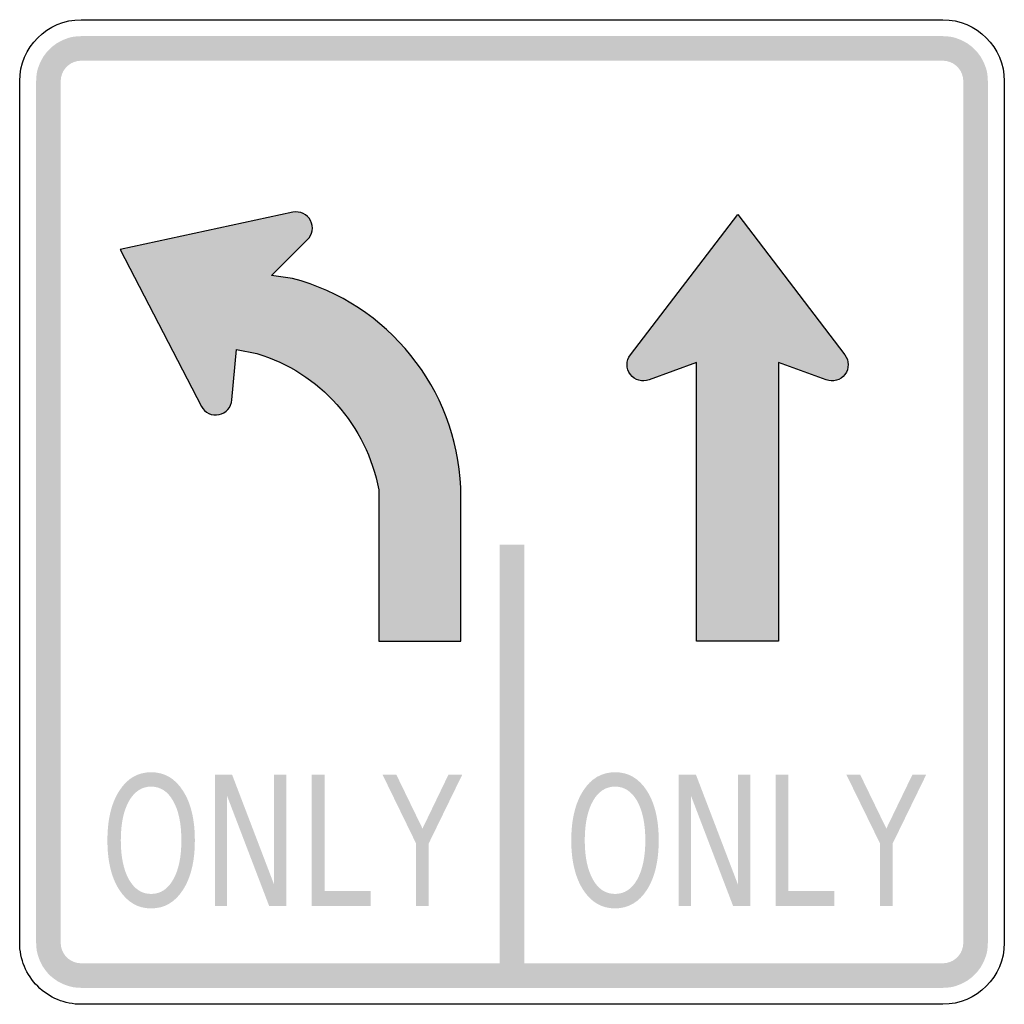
# Model space of a CAD drawing. Header units: inches. Extents: x -0.5 to 0.5, y -0.5 to 0.5.
import ezdxf

# ---------------------------------------------------------------- set-up
doc = ezdxf.new("R2010")
doc.units = ezdxf.units.IN
doc.header["$MEASUREMENT"] = 0

msp = doc.modelspace()

# ---------------------------------------------------------------- hatches: boundary and pattern name
for points in [[(-0.4375, 0.4833), (-0.442, 0.4831), (-0.4464, 0.4825), (-0.4508, 0.4814), (-0.455, 0.4798), (-0.4591, 0.4779), (-0.463, 0.4756), (-0.4666, 0.4729), (-0.4699, 0.4699), (-0.4729, 0.4666), (-0.4756, 0.463), (-0.4779, 0.4591), (-0.4798, 0.455), (-0.4814, 0.4508), (-0.4825, 0.4464), (-0.4831, 0.442), (-0.4833, 0.4375), (-0.4583, 0.4375), (-0.4582, 0.4395), (-0.4579, 0.4416), (-0.4574, 0.4435), (-0.4567, 0.4455), (-0.4559, 0.4473), (-0.4548, 0.4491), (-0.4536, 0.4507), (-0.4522, 0.4522), (-0.4507, 0.4536), (-0.4491, 0.4548), (-0.4473, 0.4559), (-0.4455, 0.4567), (-0.4435, 0.4574), (-0.4416, 0.4579), (-0.4395, 0.4582), (-0.4375, 0.4583), (-0.4375, 0.4833)], [(-0.4375, 0.4583), (0.4375, 0.4583), (0.4375, 0.4833), (-0.4375, 0.4833), (-0.4375, 0.4583)], [(0.4833, 0.4375), (0.4831, 0.442), (0.4825, 0.4464), (0.4814, 0.4508), (0.4798, 0.455), (0.4779, 0.4591), (0.4756, 0.463), (0.4729, 0.4666), (0.4699, 0.4699), (0.4666, 0.4729), (0.463, 0.4756), (0.4591, 0.4779), (0.455, 0.4798), (0.4508, 0.4814), (0.4464, 0.4825), (0.442, 0.4831), (0.4375, 0.4833), (0.4375, 0.4583), (0.4395, 0.4582), (0.4416, 0.4579), (0.4435, 0.4574), (0.4455, 0.4567), (0.4473, 0.4559), (0.4491, 0.4548), (0.4507, 0.4536), (0.4522, 0.4522), (0.4536, 0.4507), (0.4548, 0.4491), (0.4559, 0.4473), (0.4567, 0.4455), (0.4574, 0.4435), (0.4579, 0.4416), (0.4582, 0.4395), (0.4583, 0.4375), (0.4833, 0.4375)], [(-0.4583, -0.4375), (-0.4583, 0.4375), (-0.4833, 0.4375), (-0.4833, -0.4375), (-0.4583, -0.4375)], [(0.4583, 0.4375), (0.4583, -0.4375), (0.4833, -0.4375), (0.4833, 0.4375), (0.4583, 0.4375)], [(-0.0125, -0.0333), (-0.0125, -0.4708), (0.0125, -0.4708), (0.0125, -0.0333), (-0.0125, -0.0333)], [(-0.3018, -0.2667), (-0.2843, -0.2667), (-0.2417, -0.3782), (-0.2417, -0.2667), (-0.2292, -0.2667), (-0.2292, -0.4), (-0.2467, -0.4), (-0.2893, -0.2885), (-0.2893, -0.4), (-0.3018, -0.4), (-0.3018, -0.2667)], [(-0.2034, -0.2667), (-0.1904, -0.2667), (-0.1904, -0.3848), (-0.1437, -0.3848), (-0.1437, -0.4), (-0.2034, -0.4), (-0.2034, -0.2667)], [(-0.1315, -0.2667), (-0.1175, -0.2667), (-0.0909, -0.3215), (-0.0645, -0.2667), (-0.0505, -0.2667), (-0.0845, -0.3365), (-0.0845, -0.4), (-0.0975, -0.4), (-0.0975, -0.3365), (-0.1315, -0.2667)], [(0.1693, -0.2667), (0.1868, -0.2667), (0.2294, -0.3782), (0.2294, -0.2667), (0.242, -0.2667), (0.242, -0.4), (0.2245, -0.4), (0.1819, -0.2885), (0.1819, -0.4), (0.1693, -0.4), (0.1693, -0.2667)], [(0.2678, -0.2667), (0.2808, -0.2667), (0.2808, -0.3848), (0.3275, -0.3848), (0.3275, -0.4), (0.2678, -0.4), (0.2678, -0.2667)], [(0.3396, -0.2667), (0.3536, -0.2667), (0.3802, -0.3215), (0.4067, -0.2667), (0.4207, -0.2667), (0.3867, -0.3365), (0.3867, -0.4), (0.3737, -0.4), (0.3737, -0.3365), (0.3396, -0.2667)], [(-0.4833, -0.4375), (-0.4831, -0.4417), (-0.4826, -0.4459), (-0.4816, -0.45), (-0.4802, -0.4541), (-0.4785, -0.4579), (-0.4765, -0.4616), (-0.4741, -0.4651), (-0.4714, -0.4684), (-0.4684, -0.4714), (-0.4651, -0.4741), (-0.4616, -0.4765), (-0.4579, -0.4785), (-0.4541, -0.4802), (-0.45, -0.4816), (-0.4459, -0.4826), (-0.4417, -0.4831), (-0.4375, -0.4833), (-0.4375, -0.4583), (-0.4394, -0.4582), (-0.4413, -0.458), (-0.4432, -0.4575), (-0.445, -0.4569), (-0.4468, -0.4561), (-0.4485, -0.4552), (-0.4501, -0.4541), (-0.4515, -0.4529), (-0.4529, -0.4515), (-0.4541, -0.4501), (-0.4552, -0.4485), (-0.4561, -0.4468), (-0.4569, -0.445), (-0.4575, -0.4432), (-0.458, -0.4413), (-0.4582, -0.4394), (-0.4583, -0.4375), (-0.4833, -0.4375)], [(0.4375, -0.4833), (0.442, -0.4831), (0.4464, -0.4825), (0.4508, -0.4814), (0.455, -0.4798), (0.4591, -0.4779), (0.463, -0.4756), (0.4666, -0.4729), (0.4699, -0.4699), (0.4729, -0.4666), (0.4756, -0.463), (0.4779, -0.4591), (0.4798, -0.455), (0.4814, -0.4508), (0.4825, -0.4464), (0.4831, -0.442), (0.4833, -0.4375), (0.4583, -0.4375), (0.4582, -0.4395), (0.4579, -0.4416), (0.4574, -0.4435), (0.4567, -0.4455), (0.4559, -0.4473), (0.4548, -0.4491), (0.4536, -0.4507), (0.4522, -0.4522), (0.4507, -0.4536), (0.4491, -0.4548), (0.4473, -0.4559), (0.4455, -0.4567), (0.4435, -0.4574), (0.4416, -0.4579), (0.4395, -0.4582), (0.4375, -0.4583), (0.4375, -0.4833)], [(0.4375, -0.4583), (-0.4375, -0.4583), (-0.4375, -0.4833), (0.4375, -0.4833), (0.4375, -0.4583)]]:
    msp.add_hatch(color=7).paths.add_polyline_path(points)
h = msp.add_hatch(color=7)
edge = h.paths.add_edge_path()
edge.add_line((-0.1354, 0.0224), (-0.1354, -0.1312))
edge.add_line((-0.1354, -0.1312), (-0.0521, -0.1312))
edge.add_line((-0.0521, -0.1312), (-0.0521, 0.0248))
edge.add_spline(control_points=[(-0.0521, 0.0248), (-0.0564, 0.1254), (-0.1257, 0.2115), (-0.223, 0.2373)], knot_values=[0, 0, 0, 0, 1, 1, 1, 1], degree=3, periodic=0)
edge.add_line((-0.223, 0.2373), (-0.2444, 0.2403))
edge.add_line((-0.2444, 0.2403), (-0.2079, 0.2764))
edge.add_spline(control_points=[(-0.2079, 0.2764), (-0.2025, 0.2815), (-0.2012, 0.2894), (-0.2046, 0.296), (-0.208, 0.3025), (-0.2153, 0.3059), (-0.2225, 0.3044)], knot_values=[0, 0, 0, 0, 1, 1, 1, 2, 2, 2, 2], degree=3, periodic=0)
edge.add_line((-0.2225, 0.3044), (-0.3979, 0.2667))
edge.add_line((-0.3979, 0.2667), (-0.3154, 0.1073))
edge.add_spline(control_points=[(-0.3154, 0.1073), (-0.312, 0.1008), (-0.3047, 0.0973), (-0.2975, 0.0989), (-0.2903, 0.1004), (-0.285, 0.1065), (-0.2846, 0.1138)], knot_values=[0, 0, 0, 0, 1, 1, 1, 2, 2, 2, 2], degree=3, periodic=0)
edge.add_line((-0.2846, 0.1138), (-0.2799, 0.165))
edge.add_line((-0.2799, 0.165), (-0.2591, 0.161))
edge.add_spline(control_points=[(-0.2591, 0.161), (-0.1952, 0.1416), (-0.1475, 0.0881), (-0.1354, 0.0224)], knot_values=[0, 0, 0, 0, 1, 1, 1, 1], degree=3, periodic=0)
h = msp.add_hatch(color=7)
edge = h.paths.add_edge_path()
edge.add_line((0.2708, 0.152), (0.2708, -0.1312))
edge.add_line((0.2708, -0.1312), (0.1875, -0.1312))
edge.add_line((0.1875, -0.1312), (0.1875, 0.152))
edge.add_line((0.1875, 0.152), (0.1393, 0.1344))
edge.add_spline(control_points=[(0.1393, 0.1344), (0.1324, 0.1317), (0.1246, 0.1338), (0.1202, 0.1397), (0.1158, 0.1456), (0.1158, 0.1537), (0.1203, 0.1595)], knot_values=[0, 0, 0, 0, 1, 1, 1, 2, 2, 2, 2], degree=3, periodic=0)
edge.add_line((0.1203, 0.1595), (0.2292, 0.3021))
edge.add_line((0.2292, 0.3021), (0.3381, 0.1595))
edge.add_spline(control_points=[(0.3381, 0.1595), (0.3425, 0.1537), (0.3426, 0.1456), (0.3381, 0.1397), (0.3337, 0.1338), (0.3259, 0.1317), (0.3191, 0.1344)], knot_values=[0, 0, 0, 0, 1, 1, 1, 2, 2, 2, 2], degree=3, periodic=0)
edge.add_line((0.3191, 0.1344), (0.2708, 0.152))
h = msp.add_hatch(color=7)
edge = h.paths.add_edge_path()
edge.add_spline(control_points=[(-0.3665, -0.2643), (-0.353, -0.2643), (-0.3422, -0.2705), (-0.3342, -0.2831), (-0.3261, -0.2956), (-0.3221, -0.3124), (-0.3221, -0.3335), (-0.3221, -0.3545), (-0.3261, -0.3713), (-0.3342, -0.3838), (-0.3422, -0.3963), (-0.353, -0.4026), (-0.3665, -0.4026), (-0.38, -0.4026), (-0.3907, -0.3963), (-0.3988, -0.3838), (-0.4069, -0.3713), (-0.4109, -0.3545), (-0.4109, -0.3335), (-0.4109, -0.3124), (-0.4069, -0.2956), (-0.3988, -0.2831), (-0.3907, -0.2705), (-0.38, -0.2643), (-0.3665, -0.2643)], knot_values=[0, 0, 0, 0, 1, 1, 1, 2, 2, 2, 3, 3, 3, 4, 4, 4, 5, 5, 5, 6, 6, 6, 7, 7, 7, 8, 8, 8, 8], degree=3, periodic=0)
edge = h.paths.add_edge_path(flags=0)
edge.add_spline(control_points=[(-0.3665, -0.2789), (-0.3759, -0.2789), (-0.3834, -0.2838), (-0.389, -0.2935), (-0.3945, -0.3033), (-0.3973, -0.3166), (-0.3973, -0.3335), (-0.3973, -0.3503), (-0.3945, -0.3635), (-0.389, -0.3733), (-0.3834, -0.3831), (-0.3759, -0.3879), (-0.3665, -0.3879), (-0.3571, -0.3879), (-0.3496, -0.3831), (-0.3441, -0.3733), (-0.3385, -0.3635), (-0.3358, -0.3503), (-0.3358, -0.3335), (-0.3358, -0.3166), (-0.3385, -0.3033), (-0.3441, -0.2935), (-0.3496, -0.2838), (-0.3571, -0.2789), (-0.3665, -0.2789)], knot_values=[0, 0, 0, 0, 1, 1, 1, 2, 2, 2, 3, 3, 3, 4, 4, 4, 5, 5, 5, 6, 6, 6, 7, 7, 7, 8, 8, 8, 8], degree=3, periodic=0)
h = msp.add_hatch(color=7)
edge = h.paths.add_edge_path()
edge.add_spline(control_points=[(0.1047, -0.2643), (0.1181, -0.2643), (0.1289, -0.2705), (0.137, -0.2831), (0.145, -0.2956), (0.149, -0.3124), (0.149, -0.3335), (0.149, -0.3545), (0.145, -0.3713), (0.137, -0.3838), (0.1289, -0.3963), (0.1181, -0.4026), (0.1047, -0.4026), (0.0912, -0.4026), (0.0804, -0.3963), (0.0723, -0.3838), (0.0643, -0.3713), (0.0602, -0.3545), (0.0602, -0.3335), (0.0602, -0.3124), (0.0643, -0.2956), (0.0723, -0.2831), (0.0804, -0.2705), (0.0912, -0.2643), (0.1047, -0.2643)], knot_values=[0, 0, 0, 0, 1, 1, 1, 2, 2, 2, 3, 3, 3, 4, 4, 4, 5, 5, 5, 6, 6, 6, 7, 7, 7, 8, 8, 8, 8], degree=3, periodic=0)
edge = h.paths.add_edge_path(flags=0)
edge.add_spline(control_points=[(0.1047, -0.2789), (0.0952, -0.2789), (0.0877, -0.2838), (0.0822, -0.2935), (0.0767, -0.3033), (0.0739, -0.3166), (0.0739, -0.3335), (0.0739, -0.3503), (0.0767, -0.3635), (0.0822, -0.3733), (0.0877, -0.3831), (0.0952, -0.3879), (0.1047, -0.3879), (0.1141, -0.3879), (0.1216, -0.3831), (0.1271, -0.3733), (0.1326, -0.3635), (0.1354, -0.3503), (0.1354, -0.3335), (0.1354, -0.3166), (0.1326, -0.3033), (0.1271, -0.2935), (0.1216, -0.2838), (0.1141, -0.2789), (0.1047, -0.2789)], knot_values=[0, 0, 0, 0, 1, 1, 1, 2, 2, 2, 3, 3, 3, 4, 4, 4, 5, 5, 5, 6, 6, 6, 7, 7, 7, 8, 8, 8, 8], degree=3, periodic=0)

# ---------------------------------------------------------------- linework, layer by layer
at = {"color": 7}
for points in [[(-0.4375, 0.5), (0.4375, 0.5)], [(-0.5, -0.4375), (-0.5, 0.4375)], [(0.5, 0.4375), (0.5, -0.4375)], [(-0.2225, 0.3044), (-0.3979, 0.2667), (-0.3154, 0.1073)], [(0.1203, 0.1595), (0.2292, 0.3021), (0.3381, 0.1595)], [(-0.223, 0.2373), (-0.2444, 0.2403), (-0.2079, 0.2764)], [(-0.2846, 0.1138), (-0.2799, 0.165), (-0.2591, 0.161)], [(0.2708, 0.152), (0.2708, -0.1312), (0.1875, -0.1312), (0.1875, 0.152), (0.1393, 0.1344)], [(0.3191, 0.1344), (0.2708, 0.152)], [(-0.1354, 0.0224), (-0.1354, -0.1312), (-0.0521, -0.1312), (-0.0521, 0.0248)], [(0.4375, -0.5), (-0.4375, -0.5)]]:
    msp.add_lwpolyline(points, dxfattribs=at)
for points in [[(-0.5, 0.4375), (-0.5, 0.472), (-0.472, 0.5), (-0.4375, 0.5)], [(0.4375, 0.5), (0.472, 0.5), (0.5, 0.472), (0.5, 0.4375)], [(-0.0521, 0.0248), (-0.0564, 0.1254), (-0.1257, 0.2115), (-0.223, 0.2373)], [(-0.2591, 0.161), (-0.1952, 0.1416), (-0.1475, 0.0881), (-0.1354, 0.0224)], [(0.5, -0.4375), (0.5, -0.472), (0.472, -0.5), (0.4375, -0.5)]]:
    msp.add_open_spline(points, degree=3, dxfattribs=at)
for points in [[(-0.2079, 0.2764), (-0.2025, 0.2815), (-0.2012, 0.2894), (-0.2046, 0.296), (-0.208, 0.3025), (-0.2153, 0.3059), (-0.2225, 0.3044)], [(0.1393, 0.1344), (0.1324, 0.1317), (0.1246, 0.1338), (0.1202, 0.1397), (0.1158, 0.1456), (0.1158, 0.1537), (0.1203, 0.1595)], [(0.3381, 0.1595), (0.3425, 0.1537), (0.3426, 0.1456), (0.3381, 0.1397), (0.3337, 0.1338), (0.3259, 0.1317), (0.3191, 0.1344)], [(-0.3154, 0.1073), (-0.312, 0.1008), (-0.3047, 0.0973), (-0.2975, 0.0989), (-0.2903, 0.1004), (-0.285, 0.1065), (-0.2846, 0.1138)], [(-0.4375, -0.5), (-0.4541, -0.5), (-0.47, -0.4934), (-0.4817, -0.4817), (-0.4934, -0.47), (-0.5, -0.4541), (-0.5, -0.4375)]]:
    msp.add_open_spline(points, degree=3, knots=[0, 0, 0, 0, 1, 1, 1, 2, 2, 2, 2], dxfattribs=at)

doc.saveas('drawing.dxf')
